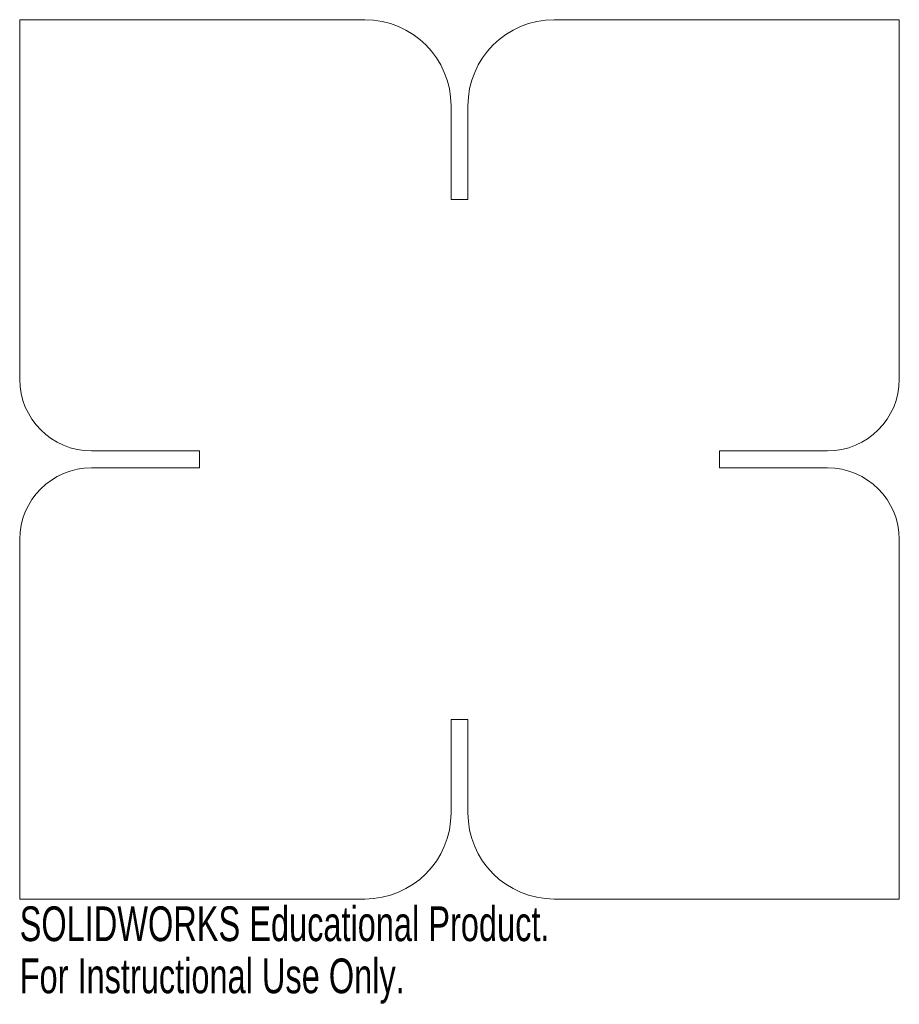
# Model space of a CAD drawing. Header units: millimetres. Extents: x -61 to 61, y -76 to 61.
import ezdxf

# ---------------------------------------------------------------- set-up
doc = ezdxf.new("R2010")
doc.units = ezdxf.units.MM
doc.styles.add('SLDTEXTSTYLE0', font='TXT', dxfattribs={"width": 0.7})

msp = doc.modelspace()

# ---------------------------------------------------------------- linework, layer by layer
at = {"color": 7, "linetype": 'Continuous', "lineweight": 15}
for p, q in [((-61.17, 11.17), (-61.17, 61.17)), ((-61.17, 61.17), (-13.17, 61.17)), ((61.17, 61.17), (13.17, 61.17)), ((61.17, 11.17), (61.17, 61.17)), ((-1.17, 36.17), (-1.17, 49.17)), ((1.17, 36.17), (1.17, 49.17)), ((-1.17, 36.17), (1.17, 36.17)), ((-51.17, 1.17), (-36.17, 1.17)), ((-36.17, 1.17), (-36.17, -1.17)), ((51.17, 1.17), (36.17, 1.17)), ((36.17, 1.17), (36.17, -1.17)), ((-51.17, -1.17), (-36.17, -1.17)), ((51.17, -1.17), (36.17, -1.17)), ((-61.17, -11.17), (-61.17, -61.17)), ((61.17, -11.17), (61.17, -61.17)), ((-1.17, -36.17), (1.17, -36.17)), ((-1.17, -36.17), (-1.17, -49.17)), ((1.17, -36.17), (1.17, -49.17)), ((-61.17, -61.17), (-13.17, -61.17)), ((61.17, -61.17), (13.17, -61.17))]:
    msp.add_line(p, q, dxfattribs=at)
for centre, radius, start, end in [((-13.17, 49.17), 12, 0, 90), ((13.17, 49.17), 12, 90, 180), ((-51.17, 11.17), 10, 180, 270), ((51.17, 11.17), 10, 270, 0), ((-51.17, -11.17), 10, 90, 180), ((51.17, -11.17), 10, 0, 90), ((-13.17, -49.17), 12, 270, 0), ((13.17, -49.17), 12, 180, 270)]:
    msp.add_arc(centre, radius, start, end, dxfattribs=at)

# ---------------------------------------------------------------- texts
at = {"color": 7, "linetype": 'Continuous', "char_height": 4.8336, "attachment_point": 1, "style": 'SLDTEXTSTYLE0'}
for s, insert in [('SOLIDWORKS Educational Product.', (-61.17, -62.19)), ('For Instructional Use Only.', (-61.17, -69.44))]:
    msp.add_mtext(s, dxfattribs=dict(at, insert=insert))

doc.saveas('drawing.dxf')
